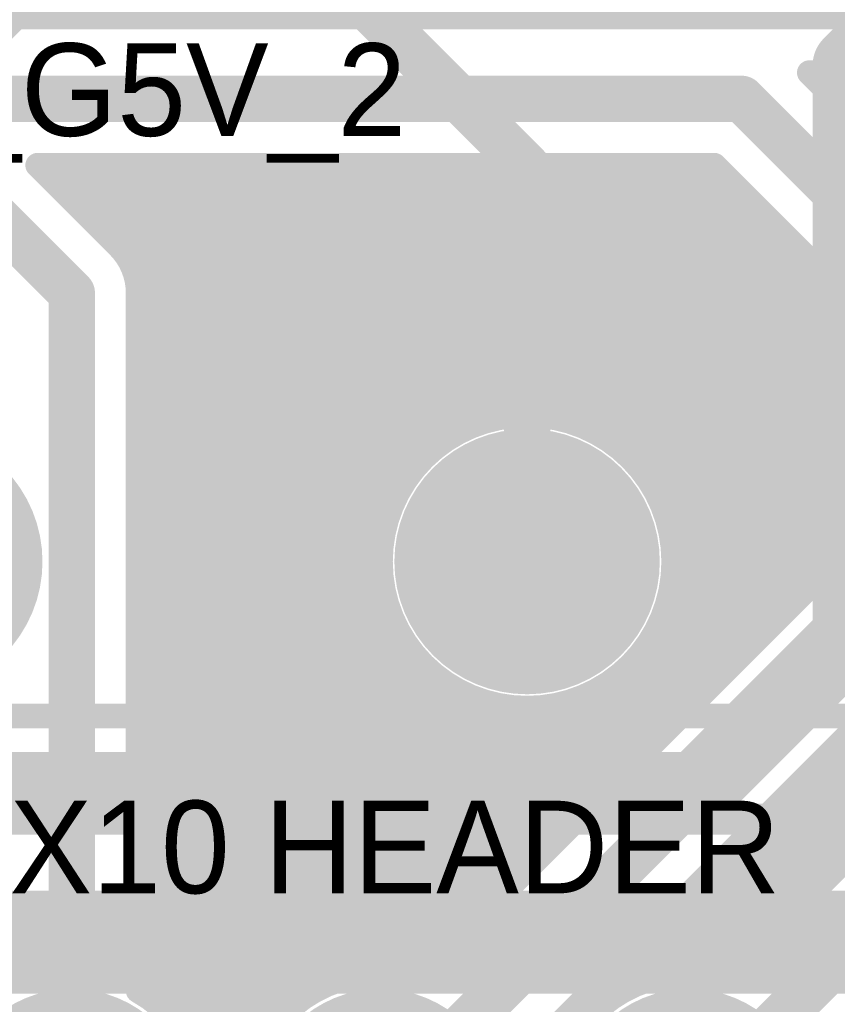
# Model space of a CAD drawing. Extents: x 7.17 to 14.1, y 4 to 11.75.
# Tile 157 of 214: x 9.71 to 9.98, y 8.27 to 8.59. Entities that reach past the tile are written whole.
import ezdxf

# ---------------------------------------------------------------- set-up
doc = ezdxf.new("R2010")
doc.units = 0
doc.layers.get('0').update_dxf_attribs({"linetype": 'CONTINUOUS'})
for name, color, linetype in [('BOTTOMLAYER', 5, 'CONTINUOUS'), ('BOTTOMSOLDER', 6, 'CONTINUOUS'), ('INTERNALPLANE1', 76, 'CONTINUOUS'), ('MECHANICAL1', 6, 'CONTINUOUS'), ('MECHANICAL7', 56, 'CONTINUOUS'), ('MULTILAYER', 9, 'CONTINUOUS'), ('TOPLAYER', 1, 'CONTINUOUS'), ('TOPOVERLAY', 2, 'CONTINUOUS'), ('TOPSOLDER', 216, 'CONTINUOUS')]:
    doc.layers.add(name, color=color, linetype=linetype)

# ---------------------------------------------------------------- blocks, each defined once
blk = doc.blocks.new('RELAY44_29')
at = {"layer": 'BOTTOMSOLDER', "const_width": 0.0375}
for points in [[(0.28125, 0, 1), (0.31875, 0, 1)], [(0.48125, 0, 1), (0.51875, 0, 1)]]:
    blk.add_lwpolyline(points, format="xyb", close=True, dxfattribs=at)
at = {"layer": 'MECHANICAL1', "const_width": 0.008}
blk.add_lwpolyline([(-0.05, -0.05), (0.75, -0.05)], dxfattribs=at)
at = {"layer": 'MULTILAYER', "const_width": 0.0335}
blk.add_lwpolyline([(0.48325, 0, 1), (0.51675, 0, 1)], format="xyb", close=True, dxfattribs=at)
at = {"layer": 'TOPOVERLAY', "const_width": 0.008}
blk.add_lwpolyline([(-0.05, -0.05), (0.75, -0.05)], dxfattribs=at)
at = {"layer": 'TOPSOLDER', "const_width": 0.0375}
for points in [[(0.28125, 0, 1), (0.31875, 0, 1)], [(0.48125, 0, 1), (0.51875, 0, 1)]]:
    blk.add_lwpolyline(points, format="xyb", close=True, dxfattribs=at)
blk = doc.blocks.new('HDR_10_82')
at = {"layer": 'TOPOVERLAY', "const_width": 0.01}
blk.add_lwpolyline([(-0.05, -0.95), (-0.05, 0.05)], dxfattribs=at)

msp = doc.modelspace()

# ---------------------------------------------------------------- linework, layer by layer
at = {"layer": 'BOTTOMLAYER'}
for points, const_width in [([(8.285404, 8.595), (10.139447, 8.595)], 0.015), ([(9.966353, 8.5735), (10.130541, 8.5735)], 0.008), ([(9.966353, 8.5735), (10.00465, 8.535203)], 0.008), ([(9.966842, 8.5735), (10.077939, 8.462403)], 0.008), ([(9.969962, 8.56989), (9.973572, 8.5735)], 0.008), ([(9.973498, 8.566355), (9.980643, 8.5735)], 0.008), ([(9.973913, 8.5735), (10.0863, 8.461113)], 0.008), ([(9.977033, 8.562819), (9.987714, 8.5735)], 0.008), ([(8.250404, 8.565), (9.944447, 8.565)], 0.015), ([(9.944447, 8.565), (9.989447, 8.52)], 0.015), ([(9.716353, 8.5435), (9.935541, 8.5435)], 0.008), ([(9.716353, 8.5435), (9.742607, 8.517246)], 0.008), ([(9.72036, 8.539492), (9.724368, 8.5435)], 0.008), ([(9.721069, 8.5435), (9.831129, 8.43344)], 0.008), ([(9.723896, 8.535957), (9.731439, 8.5435)], 0.008), ([(9.727431, 8.532421), (9.73851, 8.5435)], 0.008), ([(9.72814, 8.5435), (9.83345, 8.43819)], 0.008), ([(9.730967, 8.528886), (9.745581, 8.5435)], 0.008), ([(9.734502, 8.52535), (9.752652, 8.5435)], 0.008), ([(9.735211, 8.5435), (9.836189, 8.442521)], 0.008), ([(9.738038, 8.521815), (9.759723, 8.5435)], 0.008), ([(9.741573, 8.518279), (9.766794, 8.5435)], 0.008), ([(9.742282, 8.5435), (9.839319, 8.446463)], 0.008), ([(9.744902, 8.514536), (9.773865, 8.5435)], 0.008), ([(9.747394, 8.509958), (9.780936, 8.5435)], 0.008), ([(9.748787, 8.50428), (9.788008, 8.5435)], 0.008), ([(9.748904, 8.362974), (9.929429, 8.5435)], 0.008), ([(9.748904, 8.370046), (9.922358, 8.5435)], 0.008), ([(9.748904, 8.384188), (9.908216, 8.5435)], 0.008), ([(9.748904, 8.377117), (9.915287, 8.5435)], 0.008), ([(9.748904, 8.39833), (9.894074, 8.5435)], 0.008), ([(9.748904, 8.391259), (9.901145, 8.5435)], 0.008), ([(9.748904, 8.405401), (9.887003, 8.5435)], 0.008), ([(9.748904, 8.405401), (9.887003, 8.5435)], 0.008), ([(9.748904, 8.412472), (9.879932, 8.5435)], 0.008), ([(9.748904, 8.419543), (9.872861, 8.5435)], 0.008), ([(9.748904, 8.469041), (9.823363, 8.5435)], 0.008), ([(9.748904, 8.46197), (9.830434, 8.5435)], 0.008), ([(9.748904, 8.483183), (9.809221, 8.5435)], 0.008), ([(9.748904, 8.476112), (9.816292, 8.5435)], 0.008), ([(9.748904, 8.497325), (9.795079, 8.5435)], 0.008), ([(9.748904, 8.490254), (9.80215, 8.5435)], 0.008), ([(9.748904, 8.433685), (9.858719, 8.5435)], 0.008), ([(9.748904, 8.426614), (9.86579, 8.5435)], 0.008), ([(9.748904, 8.447828), (9.844576, 8.5435)], 0.008), ([(9.748904, 8.440757), (9.851647, 8.5435)], 0.008), ([(9.748904, 8.454899), (9.837505, 8.5435)], 0.008), ([(9.749353, 8.5435), (9.842823, 8.45003)], 0.008), ([(9.756424, 8.5435), (9.846702, 8.453222)], 0.008), ([(9.763495, 8.5435), (9.850967, 8.456028)], 0.008), ([(9.770566, 8.5435), (9.855646, 8.458421)], 0.008), ([(9.777638, 8.5435), (9.860785, 8.460353)], 0.008), ([(9.784709, 8.5435), (9.866464, 8.461744)], 0.008), ([(9.79178, 8.5435), (9.872825, 8.462454)], 0.008), ([(9.798851, 8.5435), (9.88014, 8.46221)], 0.008), ([(9.805922, 8.5435), (9.88909, 8.460332)], 0.008), ([(9.812993, 8.5435), (9.903772, 8.452722)], 0.008), ([(9.820064, 8.5435), (9.961531, 8.402033)], 0.008), ([(9.827135, 8.5435), (9.965067, 8.405568)], 0.008), ([(9.834206, 8.5435), (9.967947, 8.409759)], 0.008), ([(9.841278, 8.5435), (9.967947, 8.41683)], 0.008), ([(9.848349, 8.5435), (9.967947, 8.423902)], 0.008), ([(9.85542, 8.5435), (9.967947, 8.430973)], 0.008), ([(9.862491, 8.5435), (9.967947, 8.438044)], 0.008), ([(9.869562, 8.5435), (9.967947, 8.445115)], 0.008), ([(9.876633, 8.5435), (9.967947, 8.452186)], 0.008), ([(9.883704, 8.5435), (9.967947, 8.459257)], 0.008), ([(9.890775, 8.5435), (9.967947, 8.466328)], 0.008), ([(9.897846, 8.5435), (9.967947, 8.473399)], 0.008), ([(9.904917, 8.5435), (9.967947, 8.48047)], 0.008), ([(9.911988, 8.5435), (9.967947, 8.487542)], 0.008), ([(9.91906, 8.5435), (9.967947, 8.494613)], 0.008), ([(9.926131, 8.5435), (9.967947, 8.501684)], 0.008), ([(9.933202, 8.5435), (9.967947, 8.508755)], 0.008), ([(9.935541, 8.5435), (9.967947, 8.511094)], 0.008), ([(9.84447, 8.45147), (9.936021, 8.54302)], 0.008), ([(9.694447, 8.535), (9.727404, 8.502043)], 0.015), ([(9.860257, 8.460185), (9.939557, 8.539485)], 0.008), ([(9.869313, 8.46217), (9.943092, 8.535949)], 0.008), ([(9.876681, 8.462467), (9.946628, 8.532414)], 0.008), ([(9.883077, 8.461792), (9.950163, 8.528878)], 0.008), ([(9.888783, 8.460427), (9.953699, 8.525343)], 0.008), ([(9.893944, 8.458517), (9.957234, 8.521807)], 0.008), ([(9.898642, 8.456143), (9.96077, 8.518272)], 0.008), ([(9.902924, 8.453355), (9.964305, 8.514736)], 0.008), ([(9.90682, 8.45018), (9.967841, 8.5112)], 0.008), ([(9.747296, 8.510202), (9.82928, 8.428218)], 0.008), ([(9.967947, 8.408449), (9.967947, 8.511094)], 0.008), ([(9.727404, 8.2375), (9.727404, 8.502043)], 0.015), ([(9.748904, 8.275889), (9.748904, 8.502043)], 0.008), ([(9.910341, 8.44663), (9.967947, 8.504235)], 0.008), ([(9.748904, 8.501523), (9.82799, 8.422437)], 0.008), ([(9.913488, 8.442705), (9.967947, 8.497164)], 0.008), ([(9.748904, 8.494452), (9.827413, 8.415942)], 0.008), ([(9.916245, 8.438391), (9.967947, 8.490093)], 0.008), ([(9.748904, 8.48738), (9.827862, 8.408423)], 0.008), ([(9.918585, 8.43366), (9.967947, 8.483022)], 0.008), ([(9.748904, 8.480309), (9.830161, 8.399052)], 0.008), ([(9.748904, 8.473238), (9.89082, 8.331322)], 0.008), ([(9.920457, 8.428461), (9.967947, 8.475951)], 0.008), ([(9.921774, 8.422707), (9.967947, 8.46888)], 0.008), ([(9.748904, 8.466167), (9.887285, 8.327786)], 0.008), ([(9.922388, 8.416249), (9.967947, 8.461809)], 0.008), ([(9.748904, 8.459096), (9.883749, 8.324251)], 0.008), ([(9.921996, 8.408787), (9.967947, 8.454738)], 0.008), ([(9.748904, 8.452025), (9.880214, 8.320715)], 0.008), ([(9.919816, 8.399536), (9.967947, 8.447667)], 0.008), ([(9.748904, 8.355903), (9.838434, 8.445434)], 0.008), ([(9.748904, 8.444954), (9.876678, 8.31718)], 0.008), ([(9.912626, 8.443868), (9.957996, 8.398497)], 0.008), ([(9.748904, 8.437883), (9.873143, 8.313644)], 0.008), ([(9.770976, 8.243624), (9.967947, 8.440596)], 0.008), ([(9.813751, 8.279328), (9.967947, 8.433524)], 0.008), ([(9.748904, 8.430812), (9.869607, 8.310109)], 0.008), ([(9.748904, 8.348832), (9.829719, 8.429647)], 0.008), ([(9.920236, 8.429186), (9.95446, 8.394962)], 0.008), ([(9.822746, 8.281253), (9.967947, 8.426453)], 0.008), ([(9.748904, 8.42374), (9.866072, 8.306573)], 0.008), ([(9.748904, 8.341761), (9.827734, 8.420591)], 0.008), ([(9.829989, 8.281424), (9.967947, 8.419382)], 0.008), ([(9.922114, 8.420236), (9.950925, 8.391426)], 0.008), ([(9.748904, 8.416669), (9.862536, 8.303038)], 0.008), ([(9.748904, 8.33469), (9.827437, 8.413223)], 0.008), ([(9.83624, 8.280604), (9.967947, 8.412311)], 0.008), ([(9.922358, 8.412921), (9.947389, 8.387891)], 0.008), ([(9.748904, 8.409598), (9.859, 8.299502)], 0.008), ([(9.748904, 8.327619), (9.828112, 8.406827)], 0.008), ([(9.839347, 8.279848), (9.967947, 8.408449)], 0.008), ([(9.921648, 8.40656), (9.943854, 8.384355)], 0.008), ([(9.827404, 8.2375), (9.989447, 8.399543)], 0.015), ([(9.870844, 8.244497), (10.029029, 8.402682)], 0.008), ([(9.748904, 8.402527), (9.855465, 8.295966)], 0.008), ([(9.748904, 8.320548), (9.829477, 8.401121)], 0.008), ([(9.920257, 8.400881), (9.940318, 8.38082)], 0.008), ([(9.912212, 8.278794), (10.030794, 8.397376)], 0.008), ([(9.748904, 8.313477), (9.831387, 8.39596)], 0.008), ([(9.748904, 8.395456), (9.851929, 8.292431)], 0.008), ([(9.918325, 8.395742), (9.936782, 8.377284)], 0.008), ([(9.748904, 8.306406), (9.833761, 8.391262)], 0.008), ([(9.915932, 8.391063), (9.933247, 8.373748)], 0.008), ([(9.921605, 8.281116), (10.033042, 8.392553)], 0.008), ([(9.748904, 8.388385), (9.848394, 8.288895)], 0.008), ([(9.748904, 8.299335), (9.836549, 8.38698)], 0.008), ([(9.913126, 8.386798), (9.929711, 8.370213)], 0.008), ([(9.92903, 8.28147), (10.035716, 8.388156)], 0.008), ([(9.869752, 8.249443), (10.00465, 8.38434)], 0.008), ([(9.935399, 8.280768), (10.038784, 8.384152)], 0.008), ([(9.748904, 8.292264), (9.839724, 8.383084)], 0.008), ([(9.748904, 8.381314), (9.844858, 8.28536)], 0.008), ([(9.909934, 8.382919), (9.926176, 8.366677)], 0.008), ([(9.748904, 8.285192), (9.843274, 8.379563)], 0.008), ([(9.906367, 8.379415), (9.92264, 8.363142)], 0.008), ([(9.748904, 8.278121), (9.847199, 8.376416)], 0.008), ([(9.748904, 8.374243), (9.841323, 8.281824)], 0.008), ([(9.902425, 8.376285), (9.919105, 8.359606)], 0.008), ([(9.751903, 8.274049), (9.851513, 8.373659)], 0.008), ([(9.755927, 8.271002), (9.856244, 8.371319)], 0.008), ([(9.893344, 8.371225), (9.912034, 8.352535)], 0.008), ([(9.898094, 8.373546), (9.915569, 8.356071)], 0.008), ([(9.759545, 8.267549), (9.861443, 8.369447)], 0.008), ([(9.762759, 8.263692), (9.867197, 8.36813)], 0.008), ([(9.767905, 8.254696), (9.881117, 8.367908)], 0.008), ([(9.769746, 8.249465), (9.890368, 8.370088)], 0.008), ([(9.858956, 8.370257), (9.894356, 8.334858)], 0.008), ([(9.868327, 8.367958), (9.897891, 8.338393)], 0.008), ([(9.882341, 8.368086), (9.904962, 8.345464)], 0.008), ([(9.888122, 8.369376), (9.908498, 8.349)], 0.008), ([(9.748904, 8.367172), (9.835288, 8.280788)], 0.008), ([(9.765556, 8.259418), (9.873655, 8.367516)], 0.008), ([(9.875846, 8.367509), (9.901427, 8.341929)], 0.008), ([(9.748904, 8.360125), (9.827529, 8.2815)], 0.008), ([(9.977795, 8.357485), (9.997389, 8.337891)], 0.008), ([(9.748904, 8.353054), (9.820936, 8.281022)], 0.008), ([(9.974259, 8.35395), (9.993854, 8.334355)], 0.008), ([(9.970724, 8.350414), (9.990318, 8.33082)], 0.008), ([(9.748904, 8.345983), (9.815133, 8.279754)], 0.008), ([(9.967188, 8.346879), (9.986783, 8.327284)], 0.008), ([(9.963653, 8.343343), (9.983247, 8.323749)], 0.008), ([(9.748904, 8.338912), (9.809933, 8.277883)], 0.008), ([(9.939347, 8.279848), (9.999701, 8.340203)], 0.008), ([(9.960117, 8.339807), (9.979711, 8.320213)], 0.008), ([(9.956581, 8.336272), (9.976176, 8.316677)], 0.008), ([(9.953046, 8.332736), (9.97264, 8.313142)], 0.008), ([(9.748904, 8.331841), (9.805237, 8.275508)], 0.008), ([(9.927404, 8.2375), (10.014904, 8.325)], 0.015), ([(9.94951, 8.329201), (9.969105, 8.309606)], 0.008), ([(9.748904, 8.32477), (9.800987, 8.272687)], 0.008), ([(9.945975, 8.325665), (9.965569, 8.306071)], 0.008), ([(9.942439, 8.32213), (9.962034, 8.302535)], 0.008), ([(9.748904, 8.317698), (9.797152, 8.26945)], 0.008), ([(9.938904, 8.318594), (9.958498, 8.299)], 0.008), ([(9.935368, 8.315058), (9.954963, 8.295464)], 0.008), ([(9.748904, 8.310627), (9.793721, 8.26581)], 0.008), ([(9.931833, 8.311523), (9.951427, 8.291929)], 0.008), ([(9.928297, 8.307987), (9.947891, 8.288393)], 0.008), ([(9.924762, 8.304452), (9.944356, 8.284857)], 0.008), ([(9.748904, 8.303556), (9.790698, 8.261762)], 0.008), ([(9.921226, 8.300916), (9.94082, 8.281322)], 0.008), ([(9.91769, 8.297381), (9.934081, 8.28099)], 0.008), ([(9.748904, 8.296485), (9.788104, 8.257286)], 0.008), ([(9.914155, 8.293845), (9.926509, 8.281491)], 0.008), ([(9.748904, 8.289414), (9.785981, 8.252337)], 0.008), ([(9.910619, 8.29031), (9.920048, 8.280881)], 0.008), ([(9.907084, 8.286774), (9.914342, 8.279516)], 0.008), ([(9.748904, 8.282343), (9.784407, 8.24684)], 0.008), ([(9.903548, 8.283239), (9.90922, 8.277567)], 0.008), ([(9.900013, 8.279703), (9.904591, 8.275124)], 0.008), ([(9.896477, 8.276167), (9.900403, 8.272241)], 0.008), ([(9.892941, 8.272632), (9.896628, 8.268946)], 0.008), ([(9.889406, 8.269096), (9.893256, 8.265247)], 0.008)]:
    msp.add_lwpolyline(points, dxfattribs=dict(at, const_width=const_width))
for points, const_width in [([(9.964353, 8.5735, 1), (9.968353, 8.5735, 1)], 0.004), ([(9.964353, 8.5735, 1), (9.968353, 8.5735, 1)], 0.004), ([(9.964842, 8.5735, 1), (9.968842, 8.5735, 1)], 0.004), ([(9.971572, 8.5735, 1), (9.975572, 8.5735, 1)], 0.004), ([(9.971913, 8.5735, 1), (9.975913, 8.5735, 1)], 0.004), ([(9.967962, 8.56989, 1), (9.971962, 8.56989, 1)], 0.004), ([(9.940697, 8.565, 1), (9.948197, 8.565, 1)], 0.0075), ([(9.940697, 8.565, 1), (9.948197, 8.565, 1)], 0.0075), ([(9.971498, 8.566355, 1), (9.975498, 8.566355, 1)], 0.004), ([(9.975033, 8.562819, 1), (9.979033, 8.562819, 1)], 0.004), ([(9.714353, 8.5435, 1), (9.718353, 8.5435, 1)], 0.004), ([(9.714353, 8.5435, 1), (9.718353, 8.5435, 1)], 0.004), ([(9.719069, 8.5435, 1), (9.723069, 8.5435, 1)], 0.004), ([(9.722368, 8.5435, 1), (9.726368, 8.5435, 1)], 0.004), ([(9.72614, 8.5435, 1), (9.73014, 8.5435, 1)], 0.004), ([(9.729439, 8.5435, 1), (9.733439, 8.5435, 1)], 0.004), ([(9.733211, 8.5435, 1), (9.737211, 8.5435, 1)], 0.004), ([(9.73651, 8.5435, 1), (9.74051, 8.5435, 1)], 0.004), ([(9.740282, 8.5435, 1), (9.744282, 8.5435, 1)], 0.004), ([(9.743581, 8.5435, 1), (9.747581, 8.5435, 1)], 0.004), ([(9.747353, 8.5435, 1), (9.751353, 8.5435, 1)], 0.004), ([(9.750652, 8.5435, 1), (9.754652, 8.5435, 1)], 0.004), ([(9.754424, 8.5435, 1), (9.758424, 8.5435, 1)], 0.004), ([(9.757723, 8.5435, 1), (9.761723, 8.5435, 1)], 0.004), ([(9.761495, 8.5435, 1), (9.765495, 8.5435, 1)], 0.004), ([(9.764794, 8.5435, 1), (9.768794, 8.5435, 1)], 0.004), ([(9.768567, 8.5435, 1), (9.772566, 8.5435, 1)], 0.004), ([(9.771865, 8.5435, 1), (9.775865, 8.5435, 1)], 0.004), ([(9.775638, 8.5435, 1), (9.779638, 8.5435, 1)], 0.004), ([(9.778936, 8.5435, 1), (9.782936, 8.5435, 1)], 0.004), ([(9.782709, 8.5435, 1), (9.786709, 8.5435, 1)], 0.004), ([(9.786008, 8.5435, 1), (9.790007, 8.5435, 1)], 0.004), ([(9.78978, 8.5435, 1), (9.79378, 8.5435, 1)], 0.004), ([(9.793079, 8.5435, 1), (9.797079, 8.5435, 1)], 0.004), ([(9.796851, 8.5435, 1), (9.800851, 8.5435, 1)], 0.004), ([(9.80015, 8.5435, 1), (9.80415, 8.5435, 1)], 0.004), ([(9.803922, 8.5435, 1), (9.807922, 8.5435, 1)], 0.004), ([(9.807221, 8.5435, 1), (9.811221, 8.5435, 1)], 0.004), ([(9.810993, 8.5435, 1), (9.814993, 8.5435, 1)], 0.004), ([(9.814292, 8.5435, 1), (9.818292, 8.5435, 1)], 0.004), ([(9.818064, 8.5435, 1), (9.822064, 8.5435, 1)], 0.004), ([(9.821363, 8.5435, 1), (9.825363, 8.5435, 1)], 0.004), ([(9.825135, 8.5435, 1), (9.829135, 8.5435, 1)], 0.004), ([(9.828434, 8.5435, 1), (9.832434, 8.5435, 1)], 0.004), ([(9.832206, 8.5435, 1), (9.836206, 8.5435, 1)], 0.004), ([(9.835505, 8.5435, 1), (9.839505, 8.5435, 1)], 0.004), ([(9.839277, 8.5435, 1), (9.843277, 8.5435, 1)], 0.004), ([(9.842576, 8.5435, 1), (9.846576, 8.5435, 1)], 0.004), ([(9.846349, 8.5435, 1), (9.850349, 8.5435, 1)], 0.004), ([(9.849647, 8.5435, 1), (9.853647, 8.5435, 1)], 0.004), ([(9.85342, 8.5435, 1), (9.85742, 8.5435, 1)], 0.004), ([(9.856718, 8.5435, 1), (9.860719, 8.5435, 1)], 0.004), ([(9.860491, 8.5435, 1), (9.864491, 8.5435, 1)], 0.004), ([(9.86379, 8.5435, 1), (9.86779, 8.5435, 1)], 0.004), ([(9.867562, 8.5435, 1), (9.871562, 8.5435, 1)], 0.004), ([(9.870861, 8.5435, 1), (9.874861, 8.5435, 1)], 0.004), ([(9.874633, 8.5435, 1), (9.878633, 8.5435, 1)], 0.004), ([(9.877932, 8.5435, 1), (9.881932, 8.5435, 1)], 0.004), ([(9.881704, 8.5435, 1), (9.885704, 8.5435, 1)], 0.004), ([(9.885003, 8.5435, 1), (9.889003, 8.5435, 1)], 0.004), ([(9.885003, 8.5435, 1), (9.889003, 8.5435, 1)], 0.004), ([(9.888775, 8.5435, 1), (9.892775, 8.5435, 1)], 0.004), ([(9.892074, 8.5435, 1), (9.896074, 8.5435, 1)], 0.004), ([(9.895846, 8.5435, 1), (9.899846, 8.5435, 1)], 0.004), ([(9.899145, 8.5435, 1), (9.903145, 8.5435, 1)], 0.004), ([(9.902917, 8.5435, 1), (9.906917, 8.5435, 1)], 0.004), ([(9.906216, 8.5435, 1), (9.910216, 8.5435, 1)], 0.004), ([(9.909989, 8.5435, 1), (9.913989, 8.5435, 1)], 0.004), ([(9.913287, 8.5435, 1), (9.917287, 8.5435, 1)], 0.004), ([(9.91706, 8.5435, 1), (9.92106, 8.5435, 1)], 0.004), ([(9.920358, 8.5435, 1), (9.924358, 8.5435, 1)], 0.004), ([(9.924131, 8.5435, 1), (9.928131, 8.5435, 1)], 0.004), ([(9.92743, 8.5435, 1), (9.93143, 8.5435, 1)], 0.004), ([(9.931202, 8.5435, 1), (9.935202, 8.5435, 1)], 0.004), ([(9.933541, 8.5435, 1), (9.937541, 8.5435, 1)], 0.004), ([(9.933541, 8.5435, 1), (9.937541, 8.5435, 1)], 0.004), ([(9.934021, 8.54302, 1), (9.938021, 8.54302, 1)], 0.004), ([(9.71836, 8.539492, 1), (9.72236, 8.539492, 1)], 0.004), ([(9.937556, 8.539485, 1), (9.941557, 8.539485, 1)], 0.004), ([(9.721896, 8.535957, 1), (9.725896, 8.535957, 1)], 0.004), ([(9.941092, 8.535949, 1), (9.945092, 8.535949, 1)], 0.004), ([(9.725431, 8.532421, 1), (9.729431, 8.532421, 1)], 0.004), ([(9.944628, 8.532414, 1), (9.948628, 8.532414, 1)], 0.004), ([(9.728967, 8.528886, 1), (9.732967, 8.528886, 1)], 0.004), ([(9.948163, 8.528878, 1), (9.952163, 8.528878, 1)], 0.004), ([(9.732502, 8.52535, 1), (9.736502, 8.52535, 1)], 0.004), ([(9.951699, 8.525343, 1), (9.955699, 8.525343, 1)], 0.004), ([(9.736038, 8.521815, 1), (9.740038, 8.521815, 1)], 0.004), ([(9.955234, 8.521807, 1), (9.959234, 8.521807, 1)], 0.004), ([(9.739573, 8.518279, 1), (9.743573, 8.518279, 1)], 0.004), ([(9.95877, 8.518272, 1), (9.96277, 8.518272, 1)], 0.004), ([(9.740607, 8.517246, 1), (9.744607, 8.517246, 1)], 0.004), ([(9.740607, 8.517246, 1), (9.744607, 8.517246, 1)], 0.004), ([(9.740607, 8.517246, 1), (9.744607, 8.517246, 1)], 0.004), ([(9.742902, 8.514536, 1), (9.746902, 8.514536, 1)], 0.004), ([(9.962305, 8.514736, 1), (9.966305, 8.514736, 1)], 0.004), ([(9.965841, 8.5112, 1), (9.969841, 8.5112, 1)], 0.004), ([(9.745296, 8.510202, 1), (9.749296, 8.510202, 1)], 0.004), ([(9.745394, 8.509958, 1), (9.749394, 8.509958, 1)], 0.004), ([(9.965947, 8.511094, 1), (9.969947, 8.511094, 1)], 0.004), ([(9.965947, 8.511094, 1), (9.969947, 8.511094, 1)], 0.004), ([(9.965947, 8.508755, 1), (9.969947, 8.508755, 1)], 0.004), ([(9.723654, 8.502043, 1), (9.731154, 8.502043, 1)], 0.0075), ([(9.723654, 8.502043, 1), (9.731154, 8.502043, 1)], 0.0075), ([(9.746787, 8.50428, 1), (9.750787, 8.50428, 1)], 0.004), ([(9.746904, 8.502043, 1), (9.750904, 8.502043, 1)], 0.004), ([(9.746904, 8.502043, 1), (9.750904, 8.502043, 1)], 0.004), ([(9.746904, 8.502043, 1), (9.750904, 8.502043, 1)], 0.004), ([(9.965947, 8.504235, 1), (9.969947, 8.504235, 1)], 0.004), ([(9.965947, 8.501684, 1), (9.969947, 8.501684, 1)], 0.004), ([(9.746904, 8.501523, 1), (9.750904, 8.501523, 1)], 0.004), ([(9.746904, 8.497325, 1), (9.750904, 8.497325, 1)], 0.004), ([(9.965947, 8.497164, 1), (9.969947, 8.497164, 1)], 0.004), ([(9.746904, 8.494452, 1), (9.750904, 8.494452, 1)], 0.004), ([(9.965947, 8.494613, 1), (9.969947, 8.494613, 1)], 0.004), ([(9.746904, 8.490254, 1), (9.750904, 8.490254, 1)], 0.004), ([(9.965947, 8.490093, 1), (9.969947, 8.490093, 1)], 0.004), ([(9.746904, 8.48738, 1), (9.750904, 8.48738, 1)], 0.004), ([(9.965947, 8.487542, 1), (9.969947, 8.487542, 1)], 0.004), ([(9.746904, 8.483183, 1), (9.750904, 8.483183, 1)], 0.004), ([(9.965947, 8.483022, 1), (9.969947, 8.483022, 1)], 0.004), ([(9.746904, 8.480309, 1), (9.750904, 8.480309, 1)], 0.004), ([(9.965947, 8.48047, 1), (9.969947, 8.48047, 1)], 0.004), ([(9.746904, 8.476112, 1), (9.750904, 8.476112, 1)], 0.004), ([(9.746904, 8.473238, 1), (9.750904, 8.473238, 1)], 0.004), ([(9.965947, 8.475951, 1), (9.969947, 8.475951, 1)], 0.004), ([(9.965947, 8.473399, 1), (9.969947, 8.473399, 1)], 0.004), ([(9.746904, 8.469041, 1), (9.750904, 8.469041, 1)], 0.004), ([(9.965947, 8.46888, 1), (9.969947, 8.46888, 1)], 0.004), ([(9.746904, 8.466167, 1), (9.750904, 8.466167, 1)], 0.004), ([(9.965947, 8.466328, 1), (9.969947, 8.466328, 1)], 0.004), ([(9.746904, 8.46197, 1), (9.750904, 8.46197, 1)], 0.004), ([(9.922404, 8.415, 1), (9.827404, 8.415, 1)], 0.008), ([(9.858257, 8.460185, 1), (9.862257, 8.460185, 1)], 0.004), ([(9.858785, 8.460353, 1), (9.862785, 8.460353, 1)], 0.004), ([(9.864465, 8.461744, 1), (9.868464, 8.461744, 1)], 0.004), ([(9.867313, 8.46217, 1), (9.871313, 8.46217, 1)], 0.004), ([(9.870825, 8.462454, 1), (9.874825, 8.462454, 1)], 0.004), ([(9.874681, 8.462467, 1), (9.878681, 8.462467, 1)], 0.004), ([(9.87814, 8.46221, 1), (9.88214, 8.46221, 1)], 0.004), ([(9.881077, 8.461792, 1), (9.885077, 8.461792, 1)], 0.004), ([(9.886783, 8.460427, 1), (9.890783, 8.460427, 1)], 0.004), ([(9.88709, 8.460332, 1), (9.89109, 8.460332, 1)], 0.004), ([(9.965947, 8.461809, 1), (9.969947, 8.461809, 1)], 0.004), ([(9.746904, 8.459096, 1), (9.750904, 8.459096, 1)], 0.004), ([(9.853646, 8.458421, 1), (9.857646, 8.458421, 1)], 0.004), ([(9.891944, 8.458517, 1), (9.895944, 8.458517, 1)], 0.004), ([(9.965947, 8.459257, 1), (9.969947, 8.459257, 1)], 0.004), ([(9.746904, 8.454899, 1), (9.750904, 8.454899, 1)], 0.004), ([(9.848968, 8.456028, 1), (9.852968, 8.456028, 1)], 0.004), ([(9.896642, 8.456143, 1), (9.900642, 8.456143, 1)], 0.004), ([(9.965947, 8.454738, 1), (9.969947, 8.454738, 1)], 0.004), ([(9.746904, 8.452025, 1), (9.750904, 8.452025, 1)], 0.004), ([(9.84247, 8.45147, 1), (9.84647, 8.45147, 1)], 0.004), ([(9.844702, 8.453222, 1), (9.848702, 8.453222, 1)], 0.004), ([(9.900924, 8.453355, 1), (9.904924, 8.453355, 1)], 0.004), ([(9.901772, 8.452722, 1), (9.905772, 8.452722, 1)], 0.004), ([(9.965947, 8.452186, 1), (9.969947, 8.452186, 1)], 0.004), ([(9.746904, 8.447828, 1), (9.750904, 8.447828, 1)], 0.004), ([(9.840823, 8.45003, 1), (9.844823, 8.45003, 1)], 0.004), ([(9.90482, 8.45018, 1), (9.90882, 8.45018, 1)], 0.004), ([(9.965947, 8.447667, 1), (9.969947, 8.447667, 1)], 0.004), ([(9.746904, 8.444954, 1), (9.750904, 8.444954, 1)], 0.004), ([(9.836434, 8.445434, 1), (9.840434, 8.445434, 1)], 0.004), ([(9.837319, 8.446463, 1), (9.841319, 8.446463, 1)], 0.004), ([(9.908341, 8.44663, 1), (9.912341, 8.44663, 1)], 0.004), ([(9.965947, 8.445115, 1), (9.969947, 8.445115, 1)], 0.004), ([(9.83419, 8.442521, 1), (9.83819, 8.442521, 1)], 0.004), ([(9.910626, 8.443868, 1), (9.914625, 8.443868, 1)], 0.004), ([(9.911488, 8.442705, 1), (9.915488, 8.442705, 1)], 0.004), ([(9.746904, 8.440757, 1), (9.750904, 8.440757, 1)], 0.004), ([(9.746904, 8.437883, 1), (9.750904, 8.437883, 1)], 0.004), ([(9.83145, 8.43819, 1), (9.83545, 8.43819, 1)], 0.004), ([(9.914245, 8.438391, 1), (9.918245, 8.438391, 1)], 0.004), ([(9.965947, 8.440596, 1), (9.969947, 8.440596, 1)], 0.004), ([(9.965947, 8.438044, 1), (9.969947, 8.438044, 1)], 0.004), ([(9.746904, 8.433685, 1), (9.750904, 8.433685, 1)], 0.004), ([(9.829129, 8.43344, 1), (9.833129, 8.43344, 1)], 0.004), ([(9.916585, 8.43366, 1), (9.920585, 8.43366, 1)], 0.004), ([(9.965947, 8.433524, 1), (9.969947, 8.433524, 1)], 0.004), ([(9.746904, 8.430812, 1), (9.750904, 8.430812, 1)], 0.004), ([(9.82728, 8.428218, 1), (9.83128, 8.428218, 1)], 0.004), ([(9.827719, 8.429647, 1), (9.831719, 8.429647, 1)], 0.004), ([(9.918236, 8.429186, 1), (9.922236, 8.429186, 1)], 0.004), ([(9.918457, 8.428461, 1), (9.922457, 8.428461, 1)], 0.004), ([(9.965947, 8.430973, 1), (9.969947, 8.430973, 1)], 0.004), ([(9.746904, 8.426614, 1), (9.750904, 8.426614, 1)], 0.004), ([(9.965947, 8.426453, 1), (9.969947, 8.426453, 1)], 0.004), ([(9.746904, 8.42374, 1), (9.750904, 8.42374, 1)], 0.004), ([(9.82599, 8.422437, 1), (9.82999, 8.422437, 1)], 0.004), ([(9.919775, 8.422707, 1), (9.923775, 8.422707, 1)], 0.004), ([(9.965947, 8.423902, 1), (9.969947, 8.423902, 1)], 0.004), ([(9.746904, 8.419543, 1), (9.750904, 8.419543, 1)], 0.004), ([(9.825734, 8.420591, 1), (9.829734, 8.420591, 1)], 0.004), ([(9.920115, 8.420236, 1), (9.924114, 8.420236, 1)], 0.004), ([(9.965947, 8.419382, 1), (9.969947, 8.419382, 1)], 0.004), ([(9.746904, 8.416669, 1), (9.750904, 8.416669, 1)], 0.004), ([(9.825413, 8.415942, 1), (9.829413, 8.415942, 1)], 0.004), ([(9.920388, 8.416249, 1), (9.924388, 8.416249, 1)], 0.004), ([(9.965947, 8.41683, 1), (9.969947, 8.41683, 1)], 0.004), ([(9.746904, 8.412472, 1), (9.750904, 8.412472, 1)], 0.004), ([(9.825404, 8.415, 1), (9.829404, 8.415, 1)], 0.004), ([(9.825437, 8.413223, 1), (9.829437, 8.413223, 1)], 0.004), ([(9.920359, 8.412921, 1), (9.924359, 8.412921, 1)], 0.004), ([(9.920404, 8.415, 1), (9.924404, 8.415, 1)], 0.004), ([(9.965947, 8.412311, 1), (9.969947, 8.412311, 1)], 0.004), ([(9.746904, 8.409598, 1), (9.750904, 8.409598, 1)], 0.004), ([(9.965947, 8.409759, 1), (9.969947, 8.409759, 1)], 0.004), ([(9.825862, 8.408423, 1), (9.829862, 8.408423, 1)], 0.004), ([(9.826112, 8.406827, 1), (9.830112, 8.406827, 1)], 0.004), ([(9.919648, 8.40656, 1), (9.923648, 8.40656, 1)], 0.004), ([(9.919996, 8.408787, 1), (9.923996, 8.408787, 1)], 0.004), ([(9.965947, 8.408449, 1), (9.969947, 8.408449, 1)], 0.004), ([(9.965947, 8.408449, 1), (9.969947, 8.408449, 1)], 0.004), ([(9.746904, 8.405401, 1), (9.750904, 8.405401, 1)], 0.004), ([(9.746904, 8.405401, 1), (9.750904, 8.405401, 1)], 0.004), ([(9.963067, 8.405568, 1), (9.967067, 8.405568, 1)], 0.004), ([(9.746904, 8.402527, 1), (9.750904, 8.402527, 1)], 0.004), ([(9.827477, 8.401121, 1), (9.831477, 8.401121, 1)], 0.004), ([(9.917816, 8.399536, 1), (9.921816, 8.399536, 1)], 0.004), ([(9.918257, 8.400881, 1), (9.922257, 8.400881, 1)], 0.004), ([(9.959531, 8.402033, 1), (9.963531, 8.402033, 1)], 0.004), ([(9.746904, 8.39833, 1), (9.750904, 8.39833, 1)], 0.004), ([(9.828161, 8.399052, 1), (9.832161, 8.399052, 1)], 0.004), ([(9.955996, 8.398497, 1), (9.959996, 8.398497, 1)], 0.004), ([(9.746904, 8.395456, 1), (9.750904, 8.395456, 1)], 0.004), ([(9.829387, 8.39596, 1), (9.833387, 8.39596, 1)], 0.004), ([(9.916325, 8.395742, 1), (9.920325, 8.395742, 1)], 0.004), ([(9.95246, 8.394962, 1), (9.95646, 8.394962, 1)], 0.004), ([(9.746904, 8.391259, 1), (9.750904, 8.391259, 1)], 0.004), ([(9.831761, 8.391262, 1), (9.835761, 8.391262, 1)], 0.004), ([(9.913932, 8.391063, 1), (9.917932, 8.391063, 1)], 0.004), ([(9.948925, 8.391426, 1), (9.952925, 8.391426, 1)], 0.004), ([(9.746904, 8.388385, 1), (9.750904, 8.388385, 1)], 0.004), ([(9.834549, 8.38698, 1), (9.838549, 8.38698, 1)], 0.004), ([(9.911126, 8.386798, 1), (9.915126, 8.386798, 1)], 0.004), ([(9.945389, 8.387891, 1), (9.949389, 8.387891, 1)], 0.004), ([(9.746904, 8.384188, 1), (9.750904, 8.384188, 1)], 0.004), ([(9.941854, 8.384355, 1), (9.945854, 8.384355, 1)], 0.004), ([(9.746904, 8.381314, 1), (9.750904, 8.381314, 1)], 0.004), ([(9.837724, 8.383084, 1), (9.841724, 8.383084, 1)], 0.004), ([(9.907934, 8.382919, 1), (9.911934, 8.382919, 1)], 0.004), ([(9.938318, 8.38082, 1), (9.942318, 8.38082, 1)], 0.004), ([(9.841274, 8.379563, 1), (9.845274, 8.379563, 1)], 0.004), ([(9.904367, 8.379415, 1), (9.908367, 8.379415, 1)], 0.004), ([(9.934783, 8.377284, 1), (9.938783, 8.377284, 1)], 0.004), ([(9.746904, 8.377117, 1), (9.750904, 8.377117, 1)], 0.004), ([(9.746904, 8.374243, 1), (9.750904, 8.374243, 1)], 0.004), ([(9.845199, 8.376416, 1), (9.849199, 8.376416, 1)], 0.004), ([(9.900426, 8.376285, 1), (9.904426, 8.376285, 1)], 0.004), ([(9.849513, 8.373659, 1), (9.853513, 8.373659, 1)], 0.004), ([(9.854244, 8.371319, 1), (9.858244, 8.371319, 1)], 0.004), ([(9.891344, 8.371225, 1), (9.895344, 8.371225, 1)], 0.004), ([(9.896094, 8.373546, 1), (9.900094, 8.373546, 1)], 0.004), ([(9.931247, 8.373748, 1), (9.935247, 8.373748, 1)], 0.004), ([(9.746904, 8.370046, 1), (9.750904, 8.370046, 1)], 0.004), ([(9.856956, 8.370257, 1), (9.860956, 8.370257, 1)], 0.004), ([(9.859443, 8.369447, 1), (9.863443, 8.369447, 1)], 0.004), ([(9.865197, 8.36813, 1), (9.869197, 8.36813, 1)], 0.004), ([(9.866327, 8.367958, 1), (9.870327, 8.367958, 1)], 0.004), ([(9.879117, 8.367908, 1), (9.883117, 8.367908, 1)], 0.004), ([(9.880341, 8.368086, 1), (9.884341, 8.368086, 1)], 0.004), ([(9.886122, 8.369376, 1), (9.890122, 8.369376, 1)], 0.004), ([(9.888368, 8.370088, 1), (9.892368, 8.370088, 1)], 0.004), ([(9.927711, 8.370213, 1), (9.931711, 8.370213, 1)], 0.004), ([(9.746904, 8.367172, 1), (9.750904, 8.367172, 1)], 0.004), ([(9.871655, 8.367516, 1), (9.875655, 8.367516, 1)], 0.004), ([(9.873846, 8.367509, 1), (9.877846, 8.367509, 1)], 0.004), ([(9.924176, 8.366677, 1), (9.928176, 8.366677, 1)], 0.004), ([(9.746904, 8.362974, 1), (9.750904, 8.362974, 1)], 0.004), ([(9.92064, 8.363142, 1), (9.92464, 8.363142, 1)], 0.004), ([(9.746904, 8.360125, 1), (9.750904, 8.360125, 1)], 0.004), ([(9.917105, 8.359606, 1), (9.921105, 8.359606, 1)], 0.004), ([(9.746904, 8.355903, 1), (9.750904, 8.355903, 1)], 0.004), ([(9.913569, 8.356071, 1), (9.917569, 8.356071, 1)], 0.004), ([(9.975795, 8.357485, 1), (9.979795, 8.357485, 1)], 0.004), ([(9.746904, 8.353054, 1), (9.750904, 8.353054, 1)], 0.004), ([(9.910034, 8.352535, 1), (9.914034, 8.352535, 1)], 0.004), ([(9.972259, 8.35395, 1), (9.976259, 8.35395, 1)], 0.004), ([(9.746904, 8.348832, 1), (9.750904, 8.348832, 1)], 0.004), ([(9.906498, 8.349, 1), (9.910498, 8.349, 1)], 0.004), ([(9.968724, 8.350414, 1), (9.972724, 8.350414, 1)], 0.004), ([(9.746904, 8.345983, 1), (9.750904, 8.345983, 1)], 0.004), ([(9.902962, 8.345464, 1), (9.906963, 8.345464, 1)], 0.004), ([(9.965188, 8.346879, 1), (9.969188, 8.346879, 1)], 0.004), ([(9.961652, 8.343343, 1), (9.965652, 8.343343, 1)], 0.004), ([(9.746904, 8.341761, 1), (9.750904, 8.341761, 1)], 0.004), ([(9.746904, 8.338912, 1), (9.750904, 8.338912, 1)], 0.004), ([(9.899427, 8.341929, 1), (9.903427, 8.341929, 1)], 0.004), ([(9.958117, 8.339807, 1), (9.962117, 8.339807, 1)], 0.004), ([(9.895891, 8.338393, 1), (9.899891, 8.338393, 1)], 0.004), ([(9.954581, 8.336272, 1), (9.958581, 8.336272, 1)], 0.004), ([(9.746904, 8.33469, 1), (9.750904, 8.33469, 1)], 0.004), ([(9.892356, 8.334858, 1), (9.896356, 8.334858, 1)], 0.004), ([(9.951046, 8.332736, 1), (9.955046, 8.332736, 1)], 0.004), ([(9.746904, 8.331841, 1), (9.750904, 8.331841, 1)], 0.004), ([(9.88882, 8.331322, 1), (9.89282, 8.331322, 1)], 0.004), ([(9.746904, 8.327619, 1), (9.750904, 8.327619, 1)], 0.004), ([(9.885285, 8.327786, 1), (9.889285, 8.327786, 1)], 0.004), ([(9.94751, 8.329201, 1), (9.95151, 8.329201, 1)], 0.004), ([(9.746904, 8.32477, 1), (9.750904, 8.32477, 1)], 0.004), ([(9.881749, 8.324251, 1), (9.885749, 8.324251, 1)], 0.004), ([(9.943975, 8.325665, 1), (9.947975, 8.325665, 1)], 0.004), ([(9.746904, 8.320548, 1), (9.750904, 8.320548, 1)], 0.004), ([(9.878214, 8.320715, 1), (9.882214, 8.320715, 1)], 0.004), ([(9.940439, 8.32213, 1), (9.944439, 8.32213, 1)], 0.004), ([(9.746904, 8.317698, 1), (9.750904, 8.317698, 1)], 0.004), ([(9.874678, 8.31718, 1), (9.878678, 8.31718, 1)], 0.004), ([(9.936904, 8.318594, 1), (9.940904, 8.318594, 1)], 0.004), ([(9.974176, 8.316677, 1), (9.978176, 8.316677, 1)], 0.004), ([(9.746904, 8.313477, 1), (9.750904, 8.313477, 1)], 0.004), ([(9.871143, 8.313644, 1), (9.875143, 8.313644, 1)], 0.004), ([(9.933368, 8.315058, 1), (9.937368, 8.315058, 1)], 0.004), ([(9.746904, 8.310627, 1), (9.750904, 8.310627, 1)], 0.004), ([(9.867607, 8.310109, 1), (9.871607, 8.310109, 1)], 0.004), ([(9.929833, 8.311523, 1), (9.933833, 8.311523, 1)], 0.004), ([(9.97064, 8.313142, 1), (9.97464, 8.313142, 1)], 0.004), ([(9.926297, 8.307987, 1), (9.930297, 8.307987, 1)], 0.004), ([(9.967105, 8.309606, 1), (9.971105, 8.309606, 1)], 0.004), ([(9.746904, 8.306406, 1), (9.750904, 8.306406, 1)], 0.004), ([(9.864071, 8.306573, 1), (9.868071, 8.306573, 1)], 0.004), ([(9.922762, 8.304452, 1), (9.926761, 8.304452, 1)], 0.004), ([(9.963569, 8.306071, 1), (9.967569, 8.306071, 1)], 0.004), ([(9.746904, 8.303556, 1), (9.750904, 8.303556, 1)], 0.004), ([(9.860536, 8.303038, 1), (9.864536, 8.303038, 1)], 0.004), ([(9.919226, 8.300916, 1), (9.923226, 8.300916, 1)], 0.004), ([(9.960034, 8.302535, 1), (9.964034, 8.302535, 1)], 0.004), ([(9.746904, 8.299335, 1), (9.750904, 8.299335, 1)], 0.004), ([(9.857, 8.299502, 1), (9.861, 8.299502, 1)], 0.004), ([(9.91569, 8.297381, 1), (9.91969, 8.297381, 1)], 0.004), ([(9.956498, 8.299, 1), (9.960498, 8.299, 1)], 0.004), ([(9.746904, 8.296485, 1), (9.750904, 8.296485, 1)], 0.004), ([(9.853465, 8.295966, 1), (9.857465, 8.295966, 1)], 0.004), ([(9.952962, 8.295464, 1), (9.956962, 8.295464, 1)], 0.004), ([(9.746904, 8.292264, 1), (9.750904, 8.292264, 1)], 0.004), ([(9.849929, 8.292431, 1), (9.853929, 8.292431, 1)], 0.004), ([(9.912155, 8.293845, 1), (9.916155, 8.293845, 1)], 0.004), ([(9.949427, 8.291929, 1), (9.953427, 8.291929, 1)], 0.004), ([(9.746904, 8.289414, 1), (9.750904, 8.289414, 1)], 0.004), ([(9.846394, 8.288895, 1), (9.850394, 8.288895, 1)], 0.004), ([(9.908619, 8.29031, 1), (9.912619, 8.29031, 1)], 0.004), ([(9.945891, 8.288393, 1), (9.949891, 8.288393, 1)], 0.004), ([(9.746904, 8.285192, 1), (9.750904, 8.285192, 1)], 0.004), ([(9.842858, 8.28536, 1), (9.846858, 8.28536, 1)], 0.004), ([(9.905084, 8.286774, 1), (9.909084, 8.286774, 1)], 0.004), ([(9.942356, 8.284857, 1), (9.946356, 8.284857, 1)], 0.004), ([(9.746904, 8.282343, 1), (9.750904, 8.282343, 1)], 0.004), ([(9.825529, 8.2815, 1), (9.829529, 8.2815, 1)], 0.004), ([(9.827989, 8.281424, 1), (9.831989, 8.281424, 1)], 0.004), ([(9.839323, 8.281824, 1), (9.843323, 8.281824, 1)], 0.004), ([(9.901548, 8.283239, 1), (9.905548, 8.283239, 1)], 0.004), ([(9.924509, 8.281491, 1), (9.928509, 8.281491, 1)], 0.004), ([(9.92703, 8.28147, 1), (9.93103, 8.28147, 1)], 0.004), ([(9.811751, 8.279328, 1), (9.815751, 8.279328, 1)], 0.004), ([(9.813133, 8.279754, 1), (9.817133, 8.279754, 1)], 0.004), ([(9.818936, 8.281022, 1), (9.822936, 8.281022, 1)], 0.004), ([(9.820747, 8.281253, 1), (9.824746, 8.281253, 1)], 0.004), ([(9.833288, 8.280788, 1), (9.837288, 8.280788, 1)], 0.004), ([(9.83424, 8.280604, 1), (9.83824, 8.280604, 1)], 0.004), ([(9.837347, 8.279848, 1), (9.841347, 8.279848, 1)], 0.004), ([(9.837347, 8.279848, 1), (9.841347, 8.279848, 1)], 0.004), ([(9.898013, 8.279703, 1), (9.902013, 8.279703, 1)], 0.004), ([(9.910212, 8.278794, 1), (9.914212, 8.278794, 1)], 0.004), ([(9.912342, 8.279516, 1), (9.916341, 8.279516, 1)], 0.004), ([(9.918048, 8.280881, 1), (9.922048, 8.280881, 1)], 0.004), ([(9.919605, 8.281116, 1), (9.923605, 8.281116, 1)], 0.004), ([(9.932081, 8.28099, 1), (9.936081, 8.28099, 1)], 0.004), ([(9.933399, 8.280768, 1), (9.937399, 8.280768, 1)], 0.004), ([(9.937347, 8.279848, 1), (9.941347, 8.279848, 1)], 0.004), ([(9.937347, 8.279848, 1), (9.941347, 8.279848, 1)], 0.004), ([(9.93882, 8.281322, 1), (9.94282, 8.281322, 1)], 0.004), ([(9.746904, 8.278121, 1), (9.750904, 8.278121, 1)], 0.004), ([(9.746904, 8.275889, 1), (9.750904, 8.275889, 1)], 0.004), ([(9.746904, 8.275889, 1), (9.750904, 8.275889, 1)], 0.004), ([(9.803237, 8.275508, 1), (9.807237, 8.275508, 1)], 0.004), ([(9.807933, 8.277883, 1), (9.811933, 8.277883, 1)], 0.004), ([(9.894477, 8.276167, 1), (9.898477, 8.276167, 1)], 0.004), ([(9.902591, 8.275124, 1), (9.906591, 8.275124, 1)], 0.004), ([(9.90722, 8.277567, 1), (9.91122, 8.277567, 1)], 0.004), ([(9.749903, 8.274049, 1), (9.753903, 8.274049, 1)], 0.004), ([(9.798987, 8.272687, 1), (9.802987, 8.272687, 1)], 0.004), ([(9.890942, 8.272632, 1), (9.894941, 8.272632, 1)], 0.004), ([(9.898403, 8.272241, 1), (9.902403, 8.272241, 1)], 0.004), ([(9.753927, 8.271002, 1), (9.757927, 8.271002, 1)], 0.004), ([(9.795152, 8.26945, 1), (9.799152, 8.26945, 1)], 0.004), ([(9.887406, 8.269096, 1), (9.891406, 8.269096, 1)], 0.004), ([(9.894628, 8.268946, 1), (9.898628, 8.268946, 1)], 0.004), ([(9.757545, 8.267549, 1), (9.761545, 8.267549, 1)], 0.004)]:
    msp.add_lwpolyline(points, format="xyb", close=True, dxfattribs=dict(at, const_width=const_width))
at = {"layer": 'BOTTOMLAYER', "const_width": 0.008}
for points in [[(9.742607, 8.517246, -0.198912), (9.748904, 8.502043)], [(9.742607, 8.517246, -0.198912), (9.748904, 8.502043)], [(9.871404, 8.2375, -2.977843), (9.839347, 8.279848)], [(9.971404, 8.2375, -2.977843), (9.939347, 8.279848)], [(9.771404, 8.2375, -1.745198), (9.705904, 8.275889)], [(9.748904, 8.275889, -0.271455), (9.771404, 8.2375)]]:
    msp.add_lwpolyline(points, format="xyb", dxfattribs=at)
at = {"layer": 'INTERNALPLANE1'}
for points, const_width in [([(9.653404, 8.415, 1), (9.696404, 8.415, 1)], 0.043), ([(9.853404, 8.415, 1), (9.896404, 8.415, 1)], 0.043), ([(9.707904, 8.2375, 1), (9.746904, 8.2375, 1)], 0.039), ([(9.807904, 8.2375, 1), (9.846904, 8.2375, 1)], 0.039), ([(9.907904, 8.2375, 1), (9.946904, 8.2375, 1)], 0.039)]:
    msp.add_lwpolyline(points, format="xyb", close=True, dxfattribs=dict(at, const_width=const_width))
at = {"layer": 'MECHANICAL1', "const_width": 0.01}
msp.add_lwpolyline([(9.384904, 8.28), (10.369904, 8.28)], dxfattribs=at)
at = {"layer": 'MECHANICAL7', "const_width": 0.01}
for points in [[(8.995404, 8.3315), (10.832404, 8.3315)], [(9.377404, 8.2875), (10.377404, 8.2875)]]:
    msp.add_lwpolyline(points, dxfattribs=at)
at = {"layer": 'TOPLAYER'}
for points, const_width in [([(9.979904, 8.575795), (10.039904, 8.635795)], 0.025), ([(9.787904, 8.63), (9.874904, 8.543)], 0.015), ([(9.674904, 8.562), (9.737904, 8.625)], 0.015), ([(9.979904, 8.390795), (9.979904, 8.575795)], 0.025), ([(9.874904, 8.415), (9.874904, 8.543)], 0.015), ([(9.929904, 8.340795), (9.979904, 8.390795)], 0.025), ([(9.629904, 8.340795), (9.929904, 8.340795)], 0.025), ([(9.584134, 8.295795), (10.150699, 8.295795)], 0.025)]:
    msp.add_lwpolyline(points, dxfattribs=dict(at, const_width=const_width))
for points, const_width in [([(9.973654, 8.575795, 1), (9.986154, 8.575795, 1)], 0.0125), ([(9.973654, 8.575795, 1), (9.986154, 8.575795, 1)], 0.0125), ([(9.871154, 8.543, 1), (9.878654, 8.543, 1)], 0.0075), ([(9.871154, 8.543, 1), (9.878654, 8.543, 1)], 0.0075), ([(9.871154, 8.415, 1), (9.878654, 8.415, 1)], 0.0075), ([(9.973654, 8.390795, 1), (9.986154, 8.390795, 1)], 0.0125), ([(9.973654, 8.390795, 1), (9.986154, 8.390795, 1)], 0.0125), ([(9.923654, 8.340795, 1), (9.936154, 8.340795, 1)], 0.0125), ([(9.923654, 8.340795, 1), (9.936154, 8.340795, 1)], 0.0125)]:
    msp.add_lwpolyline(points, format="xyb", close=True, dxfattribs=dict(at, const_width=const_width))

# ---------------------------------------------------------------- block references
msp.add_blockref('RELAY44_29', (9.374904, 8.415))
at = {"rotation": 270}
msp.add_blockref('HDR_10_82', (10.327404, 8.2375), dxfattribs=at)

# ---------------------------------------------------------------- texts
at = {"layer": 'MECHANICAL1'}
for s, p in [('OMR_G5V_2', (9.595, 8.553)), ('1X10 HEADER', (9.684904, 8.3075))]:
    msp.add_text(s, height=0.03, dxfattribs=at).set_placement(p)

doc.saveas('drawing.dxf')
